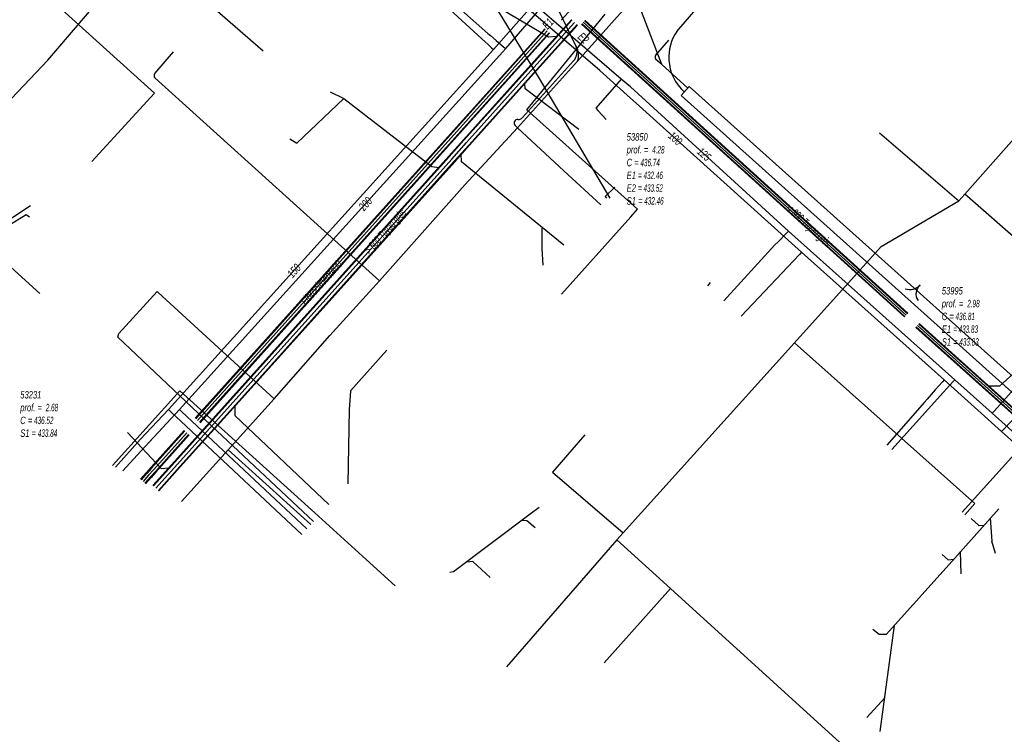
# Model space of a CAD drawing. Header units: metres. Extents: x 2695563 to 2696938, y 1260544 to 1262032.
# Tile 4 of 256: x 2695826 to 2695893, y 1260803 to 1260852. Entities that reach past the tile are written whole.
import ezdxf

# ---------------------------------------------------------------- set-up
doc = ezdxf.new("R2010")
doc.units = ezdxf.units.M
doc.header["$LTSCALE"] = 100
doc.linetypes.add('AUSGEZOGEN', pattern=[0])
for name, color, linetype in [('Eau portable_Cadastre des conduites_Conduite', 171, 'AUSGEZOGEN'), ('Eau potable_Cadastre des conduites_Conduite_Texte', 171, 'AUSGEZOGEN'), ('EU_Cadastre des conduites', 24, 'AUSGEZOGEN'), ('EU_Cadastre des conduites – Texte', 7, 'AUSGEZOGEN'), ('EU_Cadastre des conduites_Regard normalisé – Texte', 24, 'AUSGEZOGEN'), ('EU_Cadastre des conduites_Texte entrée-sortie', 24, 'AUSGEZOGEN'), ('Gaz_Cadastre des conduites_Conduite', 32, 'AUSGEZOGEN'), ('Gaz_Cadastre des conduites_Conduite_Texte', 32, 'AUSGEZOGEN'), ('Réseau électrique_Cadastre des conduite_Bord du tracé', 1, 'AUSGEZOGEN'), ('Réseau électrique_Cadastre des conduite_Tronçon de tracé', 1, 'AUSGEZOGEN'), ('Réseau électrique_Cadastre des conduites_Ouvrage_Surface-Ligne-Point', 1, 'AUSGEZOGEN'), ('TV_Cadastre des conduites_CONDUITE', 92, 'AUSGEZOGEN'), ('Télécommunications_SW_Cadastre des conduites_Bord du tracé', 94, 'AUSGEZOGEN')]:
    doc.layers.add(name, color=color, linetype=linetype)
doc.styles.add('ARIAL', font='arial.ttf')

# ---------------------------------------------------------------- blocks, each defined once
blk = doc.blocks.new('COMPLEXOBJECT_2467')
at = {"layer": 'Réseau électrique_Cadastre des conduite_Tronçon de tracé', "color": 1, "linetype": 'AUSGEZOGEN', "transparency": 33554687}
for p, q in [((5834.291, 10848.202), (5835.538, 10849.668)), ((5849.436, 10834.229), (5834.297, 10847.931))]:
    blk.add_line(p, q, dxfattribs=at)
blk.add_arc((5834.423, 10848.069), 0.187, 134.91869, 227.61798, dxfattribs=at)
blk = doc.blocks.new('COMPLEXOBJECT_2471')
at = {"layer": 'Réseau électrique_Cadastre des conduite_Tronçon de tracé', "color": 1, "linetype": 'AUSGEZOGEN', "transparency": 33554687}
blk.add_line((5868.477, 10848.813), (5866.777, 10853.285), dxfattribs=at)
blk.add_arc((5867.038, 10853.386), 0.28, 146.01973, 201.10417, dxfattribs=at)
blk = doc.blocks.new('COMPLEXOBJECT_2472')
at = {"layer": 'Réseau électrique_Cadastre des conduite_Tronçon de tracé', "color": 1, "linetype": 'AUSGEZOGEN', "transparency": 33554687}
for p, q in [((5868.062, 10849.424), (5868.968, 10850.456)), ((5868.477, 10848.813), (5868.091, 10849.163))]:
    blk.add_line(p, q, dxfattribs=at)
blk.add_arc((5868.224, 10849.31), 0.198, 144.79568, 227.8847, dxfattribs=at)
blk = doc.blocks.new('COMPLEXOBJECT_2496')
at = {"layer": 'Réseau électrique_Cadastre des conduite_Tronçon de tracé', "color": 1, "linetype": 'AUSGEZOGEN', "transparency": 33554687}
blk.add_line((5869.488, 10851.054), (5876.739, 10859.469), dxfattribs=at)
blk.add_arc((5872.082, 10849.306), 3.127, 146.02688, 183.50789, dxfattribs=at)
blk = doc.blocks.new('COMPLEXOBJECT_2506')
at = {"layer": 'Réseau électrique_Cadastre des conduite_Tronçon de tracé', "color": 1, "linetype": 'AUSGEZOGEN', "transparency": 33554687}
for p, q in [((5859.082, 10845.251), (5862.527, 10849.063)), ((5858.757, 10844.558), (5858.589, 10844.717))]:
    blk.add_line(p, q, dxfattribs=at)
for centre, radius, start, end in [((5858.77, 10844.878), 0.243, 91.21557, 221.70435), ((5858.812, 10845.457), 0.339, 261.97271, 322.62383)]:
    blk.add_arc(centre, radius, start, end, dxfattribs=at)
blk = doc.blocks.new('COMPLEXOBJECT_2532')
at = {"layer": 'Réseau électrique_Cadastre des conduite_Tronçon de tracé', "color": 1, "linetype": 'AUSGEZOGEN', "transparency": 33554687}
blk.add_line((5888.733, 10818.631), (5893.779, 10824.215), dxfattribs=at)
blk.add_arc((5892.279, 10825.145), 1.765, 328.19793, 16.3076, dxfattribs=at)

msp = doc.modelspace()

# ---------------------------------------------------------------- hatches: boundary and pattern name
at = {"layer": 'Réseau électrique_Cadastre des conduite_Bord du tracé', "lineweight": 18, "transparency": 33554687}
h = msp.add_hatch(dxfattribs=at)
h.set_pattern_fill('MUSTER', color=1, scale=6075, style=0, pattern_type=2)
h.set_pattern_definition([(0, (2708005, 1273150), (6075, 6075), [6075, -6075]), (90, (2708005, 1273150), (-6075, 6075), [6075, -6075])])
h.paths.add_polyline_path([(2695871.294, 1260847.138), (2695870.752, 1260846.532), (2695892.832, 1260826.743), (2695917.766, 1260804.664), (2695918.379, 1260805.365), (2695893.372, 1260827.358)], flags=0)

# ---------------------------------------------------------------- linework, layer by layer
at = {"layer": 'Eau portable_Cadastre des conduites_Conduite', "linetype": 'AUSGEZOGEN', "transparency": 33554687}
for p, q in [((2695866.062, 1260855.389), (2695862.693, 1260851.635)), ((2695861.555, 1260851.04), (2695837.982, 1260824.775)), ((2695861.573, 1260851.024), (2695838, 1260824.759)), ((2695861.592, 1260851.007), (2695838.019, 1260824.742)), ((2695861.852, 1260850.773), (2695838.279, 1260824.508)), ((2695861.871, 1260850.756), (2695838.298, 1260824.491)), ((2695861.889, 1260850.74), (2695838.316, 1260824.475)), ((2695837.242, 1260823.951), (2695835, 1260821.452)), ((2695837.26, 1260823.935), (2695835.018, 1260821.436)), ((2695837.279, 1260823.918), (2695835.037, 1260821.419)), ((2695837.539, 1260823.684), (2695835.297, 1260821.185)), ((2695837.558, 1260823.667), (2695835.316, 1260821.168)), ((2695837.576, 1260823.651), (2695835.334, 1260821.152)), ((2695835, 1260821.452), (2695834.673, 1260821.088)), ((2695835.018, 1260821.436), (2695834.691, 1260821.072)), ((2695835.037, 1260821.419), (2695834.71, 1260821.055)), ((2695834.672, 1260821.088), (2695834.294, 1260820.664)), ((2695834.691, 1260821.071), (2695834.313, 1260820.647)), ((2695834.709, 1260821.054), (2695834.332, 1260820.631)), ((2695834.971, 1260820.822), (2695834.593, 1260820.398)), ((2695834.989, 1260820.805), (2695834.612, 1260820.381)), ((2695835.008, 1260820.788), (2695834.63, 1260820.364)), ((2695835.297, 1260821.185), (2695834.97, 1260820.821)), ((2695835.316, 1260821.168), (2695834.989, 1260820.804)), ((2695835.334, 1260821.152), (2695835.007, 1260820.788))]:
    msp.add_line(p, q, dxfattribs=at)
at = {"layer": 'Eau portable_Cadastre des conduites_Conduite', "color": 255, "linetype": 'AUSGEZOGEN', "transparency": 33554687}
for p, q in [((2695861.722, 1260850.89), (2695838.149, 1260824.625)), ((2695837.409, 1260823.801), (2695835.167, 1260821.302)), ((2695834.84, 1260820.938), (2695834.462, 1260820.514)), ((2695835.167, 1260821.302), (2695834.84, 1260820.938))]:
    msp.add_line(p, q, dxfattribs=at)
at = {"layer": 'Eau portable_Cadastre des conduites_Conduite', "color": 7, "linetype": 'AUSGEZOGEN', "transparency": 33554687}
for p, q in [((2695887.848, 1260825.858), (2695884.967, 1260822.673)), ((2695834.325, 1260822.563), (2695833.103, 1260821.224))]:
    msp.add_line(p, q, dxfattribs=at)
for points in [[(2695853.573, 1260854.405), (2695857.718, 1260850.73), (2695857.902, 1260850.575), (2695858.286, 1260850.252), (2695858.788, 1260849.83), (2695858.931, 1260849.709)], [(2695834.325, 1260822.563), (2695836.92, 1260825.366), (2695858.931, 1260849.709), (2695861.236, 1260852.367)], [(2695867.338, 1260847.117), (2695866.717, 1260847.651), (2695862.017, 1260851.695), (2695861.236, 1260852.367)], [(2695866.717, 1260847.651), (2695865.005, 1260845.678), (2695865.166, 1260845.507), (2695865.707, 1260844.931)], [(2695904.864, 1260813.346), (2695891.739, 1260825.116), (2695889.216, 1260827.371), (2695877.997, 1260837.399), (2695867.338, 1260847.117)], [(2695873.649, 1260832.703), (2695877.085, 1260836.471), (2695877.27, 1260836.66), (2695877.866, 1260837.265), (2695877.997, 1260837.399)], [(2695891.739, 1260825.116), (2695891.864, 1260825.256), (2695894.387, 1260828.072), (2695894.52, 1260828.221), (2695894.708, 1260828.431)], [(2695889.216, 1260827.371), (2695889.09, 1260827.232), (2695888.03, 1260826.06), (2695887.848, 1260825.858)], [(2695836.92, 1260825.366), (2695837.057, 1260825.238), (2695845.516, 1260817.312)]]:
    msp.add_lwpolyline(points, dxfattribs=at)
at = {"layer": 'EU_Cadastre des conduites', "linetype": 'AUSGEZOGEN', "transparency": 33554687}
for p, q in [((2695861.862, 1260849.981), (2695863.365, 1260851.651)), ((2695861.877, 1260849.967), (2695863.38, 1260851.637)), ((2695861.892, 1260849.954), (2695863.395, 1260851.624)), ((2695862.234, 1260849.646), (2695863.737, 1260851.316)), ((2695862.249, 1260849.633), (2695863.752, 1260851.303)), ((2695862.264, 1260849.619), (2695863.767, 1260851.289)), ((2695885.825, 1260831.605), (2695864.047, 1260851.35)), ((2695885.838, 1260831.62), (2695864.06, 1260851.365)), ((2695885.852, 1260831.635), (2695864.074, 1260851.38)), ((2695886.026, 1260831.827), (2695864.248, 1260851.572)), ((2695886.04, 1260831.842), (2695864.262, 1260851.587)), ((2695886.053, 1260831.857), (2695864.275, 1260851.602)), ((2695860.625, 1260848.604), (2695861.862, 1260849.981)), ((2695860.64, 1260848.591), (2695861.877, 1260849.967)), ((2695860.655, 1260848.578), (2695861.892, 1260849.954)), ((2695860.997, 1260848.27), (2695862.234, 1260849.646)), ((2695861.012, 1260848.257), (2695862.249, 1260849.633)), ((2695861.027, 1260848.244), (2695862.264, 1260849.619)), ((2695856.081, 1260843.549), (2695860.625, 1260848.604)), ((2695856.096, 1260843.535), (2695860.64, 1260848.591)), ((2695856.111, 1260843.522), (2695860.655, 1260848.578)), ((2695856.453, 1260843.214), (2695860.997, 1260848.27)), ((2695856.468, 1260843.201), (2695861.012, 1260848.257)), ((2695856.483, 1260843.187), (2695861.027, 1260848.244)), ((2695855.082, 1260842.438), (2695856.081, 1260843.549)), ((2695855.097, 1260842.424), (2695856.096, 1260843.535)), ((2695855.112, 1260842.411), (2695856.111, 1260843.522)), ((2695855.454, 1260842.103), (2695856.453, 1260843.214)), ((2695855.469, 1260842.09), (2695856.468, 1260843.201)), ((2695855.484, 1260842.076), (2695856.483, 1260843.187)), ((2695840.147, 1260825.823), (2695855.082, 1260842.438)), ((2695840.162, 1260825.81), (2695855.097, 1260842.424)), ((2695840.177, 1260825.797), (2695855.112, 1260842.411)), ((2695840.519, 1260825.489), (2695855.454, 1260842.103)), ((2695840.534, 1260825.476), (2695855.469, 1260842.09)), ((2695840.549, 1260825.463), (2695855.484, 1260842.076)), ((2695917.166, 1260803.477), (2695886.583, 1260830.906)), ((2695917.179, 1260803.491), (2695886.596, 1260830.92)), ((2695917.192, 1260803.506), (2695886.609, 1260830.935)), ((2695917.366, 1260803.7), (2695886.783, 1260831.129)), ((2695917.379, 1260803.715), (2695886.796, 1260831.144)), ((2695917.392, 1260803.729), (2695886.809, 1260831.158)), ((2695836.577, 1260821.851), (2695840.147, 1260825.823)), ((2695836.592, 1260821.838), (2695840.162, 1260825.81)), ((2695836.607, 1260821.825), (2695840.177, 1260825.797)), ((2695836.949, 1260821.517), (2695840.519, 1260825.489)), ((2695836.964, 1260821.504), (2695840.534, 1260825.476)), ((2695836.979, 1260821.491), (2695840.549, 1260825.463)), ((2695835.13, 1260820.241), (2695836.577, 1260821.851)), ((2695835.145, 1260820.228), (2695836.592, 1260821.838)), ((2695835.159, 1260820.214), (2695836.607, 1260821.825)), ((2695835.502, 1260819.907), (2695836.949, 1260821.517)), ((2695835.516, 1260819.893), (2695836.964, 1260821.504)), ((2695835.531, 1260819.88), (2695836.979, 1260821.491))]:
    msp.add_line(p, q, dxfattribs=at)
at = {"layer": 'EU_Cadastre des conduites', "color": 255, "transparency": 33554687}
for p, q in [((2695862.063, 1260849.8), (2695863.566, 1260851.47)), ((2695885.939, 1260831.731), (2695864.161, 1260851.476)), ((2695860.826, 1260848.424), (2695862.063, 1260849.8)), ((2695856.282, 1260843.368), (2695860.826, 1260848.424)), ((2695855.283, 1260842.257), (2695856.282, 1260843.368)), ((2695840.348, 1260825.643), (2695855.283, 1260842.257)), ((2695917.279, 1260803.603), (2695886.696, 1260831.032)), ((2695836.778, 1260821.671), (2695840.348, 1260825.643)), ((2695835.33, 1260820.06), (2695836.778, 1260821.671))]:
    msp.add_line(p, q, dxfattribs=at)
at = {"layer": 'EU_Cadastre des conduites', "color": 24, "linetype": 'AUSGEZOGEN', "transparency": 33554687}
for p, q in [((2695847.089, 1260846.795), (2695847.998, 1260846.347)), ((2695861.38, 1260836.215), (2695861.391, 1260837.593)), ((2695861.453, 1260835.108), (2695861.38, 1260836.215)), ((2695872.726, 1260833.935), (2695872.526, 1260833.712)), ((2695848.376, 1260825.341), (2695848.279, 1260820.354)), ((2695861.182, 1260818.758), (2695860.577, 1260818.312)), ((2695889.215, 1260815.349), (2695892.178, 1260818.671)), ((2695891.605, 1260818.029), (2695891.709, 1260816.477)), ((2695891.953, 1260815.663), (2695891.709, 1260816.477)), ((2695888.357, 1260815.582), (2695888.778, 1260815.225)), ((2695889.641, 1260814.29), (2695889.608, 1260815.79)), ((2695888.752, 1260815.234), (2695889.166, 1260815.267)), ((2695884.188, 1260803.647), (2695885.143, 1260810.795)), ((2695883.286, 1260804.609), (2695884.493, 1260805.926))]:
    msp.add_line(p, q, dxfattribs=at)
for points in [[(2695858.121, 1260852.665), (2695861.802, 1260850.493), (2695862.384, 1260850.535)], [(2695863.866, 1260844.247), (2695860.238, 1260846.996), (2695860.219, 1260847.374)], [(2695844.375, 1260843.613), (2695844.831, 1260843.33), (2695848.002, 1260846.344)], [(2695848.003, 1260846.345), (2695853.943, 1260841.759), (2695854.432, 1260841.684)], [(2695862.857, 1260836.442), (2695855.941, 1260842.077), (2695855.918, 1260842.601)], [(2695866.288, 1260840.356), (2695865.626, 1260839.722), (2695865.735, 1260839.613)], [(2695826.865, 1260839.09), (2695825.078, 1260837.918), (2695825.032, 1260837.532)], [(2695826.806, 1260838.34), (2695826.577, 1260838.499), (2695818.49, 1260833.535)], [(2695898.016, 1260832.162), (2695892.239, 1260826.93), (2695891.472, 1260826.949)], [(2695850.91, 1260829.367), (2695848.454, 1260826.627), (2695848.376, 1260825.341)], [(2695846.99, 1260818.966), (2695840.685, 1260824.938), (2695840.675, 1260825.649)], [(2695833.426, 1260823.812), (2695835.698, 1260821.378), (2695836.209, 1260821.431)], [(2695860.577, 1260818.312), (2695855.401, 1260814.417), (2695855.157, 1260814.38)], [(2695860.915, 1260817.395), (2695860.362, 1260817.848), (2695859.978, 1260817.88)], [(2695890.328, 1260818.012), (2695890.848, 1260817.534), (2695891.19, 1260817.577)], [(2695857.881, 1260814.048), (2695856.71, 1260815.106), (2695856.297, 1260815.082)], [(2695883.691, 1260810.548), (2695884.121, 1260810.209), (2695884.618, 1260810.209), (2695889.21, 1260815.338)]]:
    msp.add_lwpolyline(points, dxfattribs=at)
at = {"layer": 'Gaz_Cadastre des conduites_Conduite', "color": 32, "linetype": 'AUSGEZOGEN', "transparency": 33554687}
for p, q in [((2695867.347, 1260846.359), (2695867.715, 1260846.029)), ((2695867.715, 1260846.029), (2695878.881, 1260835.969)), ((2695878.744, 1260835.824), (2695874.815, 1260831.658)), ((2695878.881, 1260835.969), (2695878.744, 1260835.824)), ((2695834.299, 1260823.372), (2695832.599, 1260821.488))]:
    msp.add_line(p, q, dxfattribs=at)
for points in [[(2695853.297, 1260854.076), (2695857.32, 1260850.36), (2695857.532, 1260850.164), (2695857.744, 1260849.968), (2695857.971, 1260849.758), (2695858.109, 1260849.631)], [(2695834.299, 1260823.372), (2695836.185, 1260825.358), (2695858.109, 1260849.631), (2695860.496, 1260852.342)], [(2695867.347, 1260846.359), (2695865.274, 1260848.227), (2695860.496, 1260852.342)], [(2695878.881, 1260835.969), (2695888.508, 1260827.373), (2695892.372, 1260823.889), (2695906.218, 1260811.511)], [(2695888.508, 1260827.373), (2695888.384, 1260827.232), (2695887.9, 1260826.683), (2695887.35, 1260826.059), (2695887.182, 1260825.868), (2695884.631, 1260822.972)], [(2695892.372, 1260823.889), (2695892.502, 1260824.024), (2695895.713, 1260827.357), (2695895.998, 1260827.653), (2695896.125, 1260827.785)], [(2695836.185, 1260825.358), (2695836.322, 1260825.23), (2695845.177, 1260816.938)]]:
    msp.add_lwpolyline(points, dxfattribs=at)
at = {"layer": 'Réseau électrique_Cadastre des conduite_Bord du tracé', "color": 1, "linetype": 'AUSGEZOGEN', "transparency": 33554687}
msp.add_lwpolyline([(2695871.294, 1260847.138), (2695870.752, 1260846.532), (2695892.832, 1260826.743), (2695917.766, 1260804.664), (2695918.379, 1260805.365), (2695893.372, 1260827.358), (2695871.294, 1260847.138)], close=True, dxfattribs=at)
at = {"layer": 'Réseau électrique_Cadastre des conduite_Tronçon de tracé', "color": 1, "linetype": 'AUSGEZOGEN', "transparency": 33554687}
for p, q in [((2695855.613, 1260856.831), (2695861.186, 1260847.68)), ((2695863.764, 1260848.853), (2695867.776, 1260853.352)), ((2695859.727, 1260844.368), (2695863.764, 1260848.853)), ((2695871.204, 1260847.037), (2695869.447, 1260848.623)), ((2695862.845, 1260841.462), (2695859.727, 1260844.368)), ((2695865.335, 1260839.173), (2695862.845, 1260841.462)), ((2695835.416, 1260833.322), (2695835.495, 1260833.25)), ((2695843.31, 1260826.079), (2695835.495, 1260833.25)), ((2695832.775, 1260830.238), (2695839.441, 1260823.936)), ((2695840.198, 1260822.648), (2695843.31, 1260826.079)), ((2695837.056, 1260819.159), (2695840.198, 1260822.648)), ((2695845.781, 1260817.603), (2695840.198, 1260822.648))]:
    msp.add_line(p, q, dxfattribs=at)
for points in [[(2695863.669, 1260849.845), (2695861.171, 1260855.087), (2695857.146, 1260858.431)], [(2695850.406, 1260834.039), (2695856.178, 1260840.512), (2695859.727, 1260844.368)], [(2695843.31, 1260826.079), (2695847.071, 1260830.36), (2695850.406, 1260834.039)], [(2695832.775, 1260830.238), (2695832.822, 1260830.494), (2695835.416, 1260833.322)]]:
    msp.add_lwpolyline(points, dxfattribs=at)
for centre, radius, start, end in [((2695862.796, 1260849.498), 0.94, 318.27696, 21.65328), ((2695862.793, 1260849.261), 1.053, 337.2408, 33.69982), ((2695873.056, 1260849.118), 3.132, 183.52785, 228.31356), ((2695886.186, 1260834.388), 0.936, 249.89828, 317.69508), ((2695887.352, 1260833.17), 0.756, 128.85881, 216.03184)]:
    msp.add_arc(centre, radius, start, end, dxfattribs=at)
at = {"layer": 'Réseau électrique_Cadastre des conduites_Ouvrage_Surface-Ligne-Point', "color": 1, "linetype": 'AUSGEZOGEN', "transparency": 33554687}
for p, q in [((2695861.186, 1260847.68), (2695865.942, 1260839.617)), ((2695839.441, 1260823.936), (2695845.97, 1260817.811))]:
    msp.add_line(p, q, dxfattribs=at)
at = {"layer": 'TV_Cadastre des conduites_CONDUITE', "color": 92, "linetype": 'AUSGEZOGEN', "transparency": 33554687}
for p, q in [((2695889.884, 1260839.879), (2695899.572, 1260850.849)), ((2695884.136, 1260844.021), (2695889.485, 1260839.428)), ((2695889.485, 1260839.428), (2695889.884, 1260839.879)), ((2695893.689, 1260836.571), (2695889.884, 1260839.879)), ((2695866.851, 1260817.048), (2695878.395, 1260829.871)), ((2695866.43, 1260816.58), (2695866.851, 1260817.048)), ((2695866.43, 1260816.58), (2695858.973, 1260808.025)), ((2695866.43, 1260816.58), (2695870.051, 1260813.286)), ((2695870.051, 1260813.286), (2695865.557, 1260808.278))]:
    msp.add_line(p, q, dxfattribs=at)
for points in [[(2695828.297, 1260852.975), (2695835.24, 1260846.699), (2695831.018, 1260842.085)], [(2695878.395, 1260829.871), (2695884.242, 1260836.367), (2695889.485, 1260839.428)], [(2695878.395, 1260829.871), (2695890.565, 1260819.017), (2695889.895, 1260818.27)], [(2695864.258, 1260823.664), (2695862.084, 1260821.145), (2695866.851, 1260817.048)], [(2695870.051, 1260813.286), (2695884.427, 1260800.206), (2695885.952, 1260797.814), (2695890.233, 1260793.914)]]:
    msp.add_lwpolyline(points, dxfattribs=at)
at = {"layer": 'Télécommunications_SW_Cadastre des conduites_Bord du tracé', "color": 94, "linetype": 'AUSGEZOGEN', "transparency": 33554687}
for points in [[(2695819.874, 1260840.341), (2695828.041, 1260848.928), (2695834.311, 1260856.273)], [(2695842.557, 1260849.524), (2695838.781, 1260852.802), (2695834.745, 1260855.936), (2695834.311, 1260856.273)], [(2695862.681, 1260833.139), (2695867.356, 1260838.349), (2695867.823, 1260838.87), (2695860.342, 1260845.581), (2695865.628, 1260852.014)], [(2695819.874, 1260840.341), (2695820.783, 1260839.827), (2695821.908, 1260838.168), (2695824.54, 1260835.86), (2695827.509, 1260833.179)], [(2695851.478, 1260813.465), (2695849.257, 1260815.481), (2695846.296, 1260818.171), (2695836.949, 1260826.631), (2695832.408, 1260821.588)]]:
    msp.add_lwpolyline(points, dxfattribs=at)

# ---------------------------------------------------------------- block references
at = {"layer": 'Réseau électrique_Cadastre des conduite_Tronçon de tracé', "color": 1, "linetype": 'AUSGEZOGEN', "lineweight": -3, "transparency": 33554687}
for name in ['COMPLEXOBJECT_2496', 'COMPLEXOBJECT_2471', 'COMPLEXOBJECT_2472', 'COMPLEXOBJECT_2467', 'COMPLEXOBJECT_2506', 'COMPLEXOBJECT_2532']:
    msp.add_blockref(name, (2690000.97, 1249999.81), dxfattribs=at)

# ---------------------------------------------------------------- texts
at = {"layer": 'Eau potable_Cadastre des conduites_Conduite_Texte', "color": 7, "transparency": 33554687, "char_height": 0.55426, "attachment_point": 5, "style": 'ARIAL'}
for s, insert, width, rotation in [('\\A1;{\\fArial|i1|b0;\\H0.554263;\\W0.700000;\\C7;125}\\P', (2695872.308, 1260842.578), 1.10014, 317.8845), ('\\A1;{\\fArial|i1|b0;\\H0.554263;\\W0.700000;\\C7;200}\\P', (2695849.466, 1260839.233), 1.10633, 47.88), ('\\A1;{\\fArial|b0|i1|c0|p34;\\W0.7;Fibrociment400}', (2695846.497, 1260833.917), 1.76538, 48.0915)]:
    msp.add_mtext(s, dxfattribs=dict(at, insert=insert, width=width, rotation=rotation))
at = {"layer": 'EU_Cadastre des conduites – Texte', "color": 24, "transparency": 33554687, "char_height": 0.55705, "width": 6, "attachment_point": 5, "style": 'ARIAL'}
for s, insert, rotation in [('\\A1;{\\fArial|b0|i1|c0|p34;\\W0.7;< \\W0.49;300 Tuyau grès}', (2695879.314, 1260837.716), 317.646), ('\\A1;{\\fArial|b0|i1|c0|p34;\\W0.7;> \\W0.49;500 Tuyau grès}', (2695850.848, 1260837.31), 48.2508)]:
    msp.add_mtext(s, dxfattribs=dict(at, insert=insert, rotation=rotation))
at = {"layer": 'EU_Cadastre des conduites_Regard normalisé – Texte', "color": 24, "transparency": 33554687, "char_height": 0.50641, "attachment_point": 1, "line_spacing_factor": 1.024096, "style": 'ARIAL'}
for s, insert, width in [('\\A1;{\\fArial|b0|i1|c0|p34;\\W0.69464;53850}\\P{\\fArial|b0|i1|c0|p34;\\H0.99721x;\\W0.69464;prof. = \\W0.48625; 4.28}\\P{\\fArial|b0|i1|c0|p34;\\H0.99721x;\\W0.69464;C =\\W0.48625; 436.74}\\P{\\fArial|b0|i1|c0|p34;\\H0.99721x;\\W0.69464;E1 \\W0.48625;= 432.46}\\P{\\fArial|b0|i1|c0|p34;\\H0.99721x;\\W0.69464;E2 \\W0.48625;= 433.52}\\P{\\fArial|b0|i1|c0|p34;\\H0.99721x;\\W0.69464;S1 =\\W0.48625; 432.46}', (2695867.086, 1260844.001), 2.83861), ('\\A1;{\\fArial|b0|i1|c0|p34;\\W0.69396;53995}\\P{\\fArial|b0|i1|c0|p34;\\H0.99721x;\\W0.69396;prof. = \\W0.48577; 2.98}\\P{\\fArial|b0|i1|c0|p34;\\H0.99721x;\\W0.69396;C =\\W0.48577; 436.81}\\P{\\fArial|b0|i1|c0|p34;\\H0.99721x;\\W0.69396;E1 \\W0.48577;= 433.83}\\P{\\fArial|b0|i1|c0|p34;\\H0.99721x;\\W0.69396;S1 =\\W0.48577; 433.83}', (2695888.34, 1260833.625), 2.83583), ('\\A1;{\\fArial|b0|i1|c0|p34;\\W0.69496;53231}\\P{\\fArial|b0|i1|c0|p34;\\H0.99721x;\\W0.69496;prof. = \\W0.48647; 2.68}\\P{\\fArial|b0|i1|c0|p34;\\H0.99721x;\\W0.69496;C =\\W0.48647; 436.52}\\P{\\fArial|b0|i1|c0|p34;\\H0.99721x;\\W0.69496;S1 =\\W0.48647; 433.84}', (2695826.184, 1260826.615), 2.83648)]:
    msp.add_mtext(s, dxfattribs=dict(at, insert=insert, width=width))
at = {"layer": 'EU_Cadastre des conduites_Texte entrée-sortie', "color": 24, "transparency": 33554687, "char_height": 0.55705, "attachment_point": 7, "style": 'ARIAL'}
for s, insert, width, rotation in [('\\A1;{\\fArial|i1|b0;\\H0.557054;\\W0.700000;\\C24;E1}\\P', (2695861.753, 1260850.95), 0.85544, 48.0474), ('\\A1;{\\fArial|i1|b0;\\H0.557054;\\W0.700000;\\C24;E2}\\P', (2695863.74, 1260850.431), 0.86376, 317.7594)]:
    msp.add_mtext(s, dxfattribs=dict(at, insert=insert, width=width, rotation=rotation))
at = {"layer": 'Gaz_Cadastre des conduites_Conduite_Texte', "color": 32, "transparency": 33554687, "char_height": 0.55825, "width": 1.10806, "attachment_point": 5, "style": 'ARIAL'}
for s, insert, rotation in [('\\A1;{\\fArial|i1|b0;\\H0.558250;\\W0.700000;\\C32;100}\\P', (2695870.368, 1260843.641), 318.1014), ('\\A1;{\\fArial|i1|b0;\\H0.558250;\\W0.700000;\\C32;150}\\P', (2695844.65, 1260834.721), 47.9106)]:
    msp.add_mtext(s, dxfattribs=dict(at, insert=insert, rotation=rotation))

doc.saveas('drawing.dxf')
